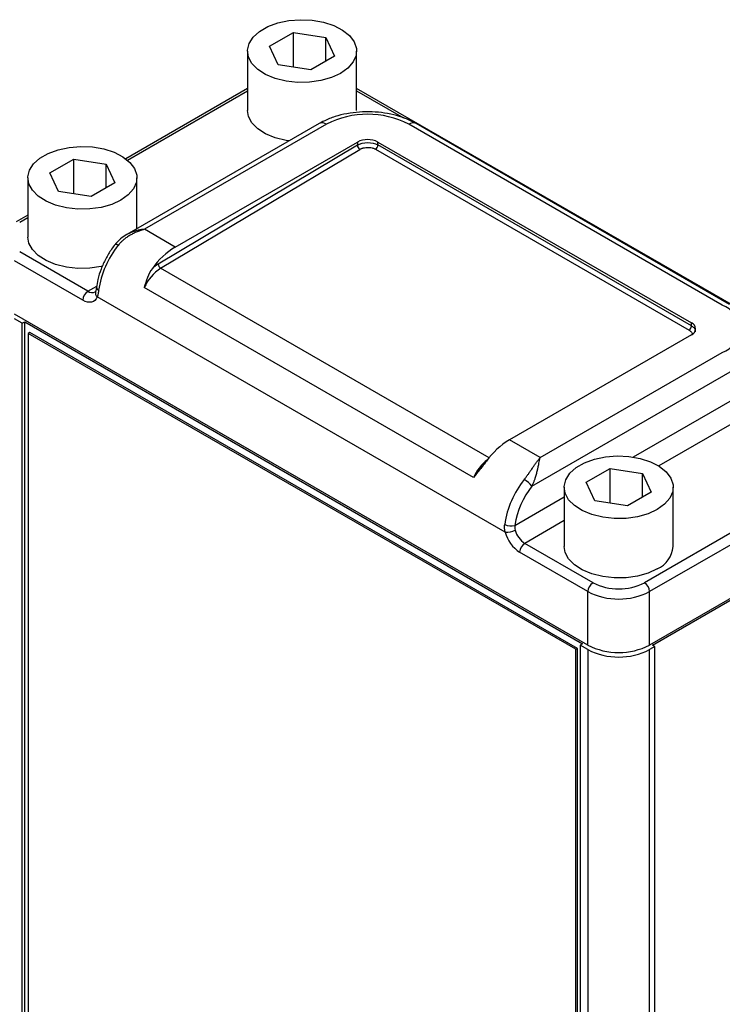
# Model space of a CAD drawing. Header units: inches. Extents: x 5.1 to 39.6, y 2.9 to 31.7.
# Tile 9 of 10: x 33.1 to 36.1, y 27.5 to 31.7. Entities that reach past the tile are written whole.
import ezdxf

# ---------------------------------------------------------------- set-up
doc = ezdxf.new("R2010")
doc.units = ezdxf.units.IN
doc.header["$LTSCALE"] = 4
doc.header["$MEASUREMENT"] = 0

msp = doc.modelspace()

# ---------------------------------------------------------------- linework, layer by layer
at = {"color": 7, "linetype": 'Continuous', "lineweight": 25}
for p, q in [((34.1834, 31.5787), (34.2855, 31.6376)), ((34.2855, 31.6376), (34.4249, 31.616)), ((34.2855, 31.4882), (34.2855, 31.6376)), ((34.4249, 31.616), (34.4623, 31.5355)), ((34.4249, 31.514), (34.4249, 31.616)), ((34.2208, 31.4982), (34.1834, 31.5787)), ((34.0885, 31.5571), (34.0885, 31.3019)), ((34.0885, 31.5571), (34.0885, 31.3019)), ((34.0885, 31.5571), (34.0885, 31.3019)), ((34.0885, 31.5571), (34.0885, 31.3019)), ((34.0885, 31.5571), (34.0885, 31.3019)), ((34.0885, 31.5571), (34.0885, 31.3019)), ((34.0885, 31.5571), (34.0885, 31.3019)), ((34.4623, 31.5355), (34.3602, 31.4766)), ((34.5572, 31.3019), (34.5572, 31.5571)), ((34.5572, 31.3019), (34.5572, 31.5571)), ((34.5572, 31.3019), (34.5572, 31.5571)), ((34.5572, 31.3019), (34.5572, 31.5571)), ((34.5572, 31.3019), (34.5572, 31.5571)), ((34.5572, 31.3019), (34.5572, 31.5571)), ((34.5572, 31.3019), (34.5572, 31.5571)), ((34.3602, 31.4766), (34.2208, 31.4982)), ((34.0885, 31.3966), (33.5643, 31.094)), ((36.4433, 30.3078), (34.5572, 31.3966)), ((34.397, 31.2455), (33.5697, 30.7679)), ((34.4282, 31.2424), (33.6451, 30.7903)), ((36.1302, 30.4639), (34.7818, 31.2424)), ((36.1615, 30.467), (34.813, 31.2455)), ((34.5608, 31.1526), (33.704, 30.6408)), ((33.7777, 30.7137), (34.5608, 31.1658)), ((34.5608, 31.1658), (34.5608, 31.1526)), ((34.6492, 31.1658), (35.9976, 30.3874)), ((34.6492, 31.1533), (34.6492, 31.1658)), ((35.9976, 30.3748), (34.6492, 31.1533)), ((33.7148, 30.6225), (34.5716, 31.1344)), ((34.6388, 31.135), (35.9872, 30.3566)), ((33.2387, 31.0333), (33.3408, 31.0922)), ((33.3408, 31.0922), (33.4802, 31.0707)), ((33.3408, 30.9428), (33.3408, 31.0922)), ((33.4802, 31.0707), (33.5176, 30.9902)), ((33.4802, 30.9686), (33.4802, 31.0707)), ((33.2761, 30.9528), (33.2387, 31.0333)), ((33.1438, 31.0117), (33.1438, 30.7566)), ((33.1438, 31.0117), (33.1438, 30.7566)), ((33.1438, 31.0117), (33.1438, 30.7566)), ((33.1438, 31.0117), (33.1438, 30.7566)), ((33.1438, 31.0117), (33.1438, 30.7566)), ((33.1438, 31.0117), (33.1438, 30.7566)), ((33.1438, 31.0117), (33.1438, 30.7566)), ((33.5176, 30.9902), (33.4155, 30.9312)), ((33.6125, 30.7926), (33.6125, 31.0117)), ((33.6125, 30.7926), (33.6125, 31.0117)), ((33.6125, 30.7926), (33.6125, 31.0117)), ((33.6125, 30.7926), (33.6125, 31.0117)), ((33.6125, 30.7926), (33.6125, 31.0117)), ((33.6125, 30.7926), (33.6125, 31.0117)), ((33.6125, 30.7926), (33.6125, 31.0117)), ((33.4155, 30.9312), (33.2761, 30.9528)), ((33.1438, 30.8512), (33.093, 30.8219)), ((33.7777, 30.7137), (33.6451, 30.7903)), ((33.402, 30.5234), (33.1086, 30.6928)), ((33.3799, 30.4851), (33.0865, 30.6545)), ((35.0601, 29.7219), (33.6445, 30.5392)), ((35.1965, 29.4864), (33.4421, 30.4992)), ((35.5522, 29.001), (33.0865, 30.4244)), ((33.1197, 30.3857), (33.0868, 30.4046)), ((33.1197, 30.3857), (33.1303, 30.3918)), ((33.1197, 26.0988), (33.1197, 30.3857)), ((33.1303, 30.3918), (35.5295, 29.0068)), ((33.1303, 26.1049), (33.1303, 30.3918)), ((35.9976, 30.3748), (35.9976, 30.3874)), ((33.1526, 30.3463), (33.1455, 30.3422)), ((33.1455, 30.3422), (33.1455, 26.1207)), ((35.5002, 28.9829), (33.1455, 30.3422)), ((35.5073, 28.9869), (33.1526, 30.3463)), ((35.9976, 30.3364), (35.2145, 29.8843)), ((35.3471, 29.8077), (36.1302, 30.2598)), ((35.3116, 29.6852), (36.1744, 30.1833)), ((35.3471, 29.8077), (35.2145, 29.8843)), ((36.899, 29.9066), (35.7952, 29.2694)), ((36.9211, 29.8683), (35.8173, 29.2311)), ((35.5453, 29.7017), (35.6474, 29.7607)), ((35.6474, 29.7607), (35.7868, 29.7391)), ((35.6474, 29.6112), (35.6474, 29.7607)), ((35.7868, 29.7391), (35.8242, 29.6586)), ((35.7868, 29.637), (35.7868, 29.7391)), ((35.4504, 29.6802), (35.4504, 29.425)), ((35.4504, 29.6802), (35.4504, 29.425)), ((35.4504, 29.6802), (35.4504, 29.425)), ((35.4504, 29.6802), (35.4504, 29.425)), ((35.4504, 29.6802), (35.4504, 29.425)), ((35.4504, 29.6802), (35.4504, 29.425)), ((35.4504, 29.6802), (35.4504, 29.425)), ((35.5827, 29.6213), (35.5453, 29.7017)), ((35.9191, 29.425), (35.9191, 29.6802)), ((35.9191, 29.425), (35.9191, 29.6802)), ((35.9191, 29.425), (35.9191, 29.6802)), ((35.9191, 29.425), (35.9191, 29.6802)), ((35.9191, 29.425), (35.9191, 29.6802)), ((35.9191, 29.425), (35.9191, 29.6802)), ((35.9191, 29.425), (35.9191, 29.6802)), ((35.7221, 29.5997), (35.5827, 29.6213)), ((35.8242, 29.6586), (35.7221, 29.5997)), ((36.9211, 29.6382), (35.8173, 29.001)), ((35.8301, 29.001), (36.8872, 29.6113)), ((35.5743, 29.2694), (35.2808, 29.4388)), ((35.5522, 29.2311), (35.2587, 29.4005)), ((35.5522, 29.001), (35.5522, 29.2311)), ((35.8173, 29.001), (35.8173, 29.2311)), ((35.5002, 28.9829), (35.5073, 28.9869)), ((35.5073, 24.7654), (35.5073, 28.9869)), ((35.5295, 29.0068), (35.5189, 29.0006)), ((35.5518, 28.9816), (35.5189, 29.0006)), ((35.5189, 29.0006), (35.5189, 24.7138)), ((35.8407, 28.9949), (35.8177, 28.9816)), ((35.8407, 28.9949), (35.8301, 29.001)), ((35.8407, 24.7081), (35.8407, 28.9949)), ((35.5002, 24.7613), (35.5002, 28.9829)), ((35.5518, 28.9816), (35.5518, 24.6948)), ((35.8177, 24.6948), (35.8177, 28.9816))]:
    msp.add_line(p, q, dxfattribs=at)
at = {"color": 8, "linetype": 'Continuous', "lineweight": 25}
for p, q in [((33.5719, 31.0878), (34.0885, 31.386)), ((34.5572, 31.386), (34.7593, 31.2694)), ((33.1086, 30.8203), (33.1438, 30.8407)), ((35.1272, 29.8072), (33.7148, 30.6225)), ((33.402, 30.5234), (33.4398, 30.5452)), ((35.7479, 29.8105), (36.1744, 30.0567)), ((36.2186, 29.9802), (35.8574, 29.7717)), ((35.2383, 29.5163), (35.4504, 29.6387)), ((35.4504, 29.5367), (35.2808, 29.4388))]:
    msp.add_line(p, q, dxfattribs=at)
at = {"color": 7, "linetype": 'Continuous', "lineweight": 25, "flags": 128}
for points in [[(34.4886, 31.4614), (34.4491, 31.4431), (34.4037, 31.4301), (34.3545, 31.423), (34.3038, 31.4222), (34.2541, 31.4278), (34.2075, 31.4393), (34.1663, 31.4564), (34.1325, 31.4782), (34.1076, 31.5036), (34.0927, 31.5316), (34.0886, 31.5608), (34.0954, 31.5897), (34.1129, 31.6172), (34.1402, 31.6419), (34.176, 31.6625), (34.2187, 31.6783), (34.2663, 31.6884), (34.3165, 31.6923), (34.367, 31.69), (34.4155, 31.6814), (34.4596, 31.667), (34.4973, 31.6474), (34.5269, 31.6237), (34.5469, 31.5968), (34.5565, 31.5681), (34.5551, 31.5388), (34.5429, 31.5104), (34.5203, 31.4842), (34.4886, 31.4614)], [(34.4886, 31.4614), (34.4491, 31.4431), (34.4037, 31.4301), (34.3545, 31.423), (34.3038, 31.4222), (34.2541, 31.4278), (34.2075, 31.4393), (34.1663, 31.4564), (34.1325, 31.4782), (34.1076, 31.5036), (34.0927, 31.5316), (34.0886, 31.5608), (34.0954, 31.5897), (34.1129, 31.6172), (34.1402, 31.6419), (34.176, 31.6625), (34.2187, 31.6783), (34.2663, 31.6884), (34.3165, 31.6923), (34.367, 31.69), (34.4155, 31.6814), (34.4596, 31.667), (34.4973, 31.6474), (34.5269, 31.6237), (34.5469, 31.5968), (34.5565, 31.5681), (34.5551, 31.5388), (34.5429, 31.5104), (34.5203, 31.4842), (34.4886, 31.4614)], [(34.4886, 31.4614), (34.4491, 31.4431), (34.4037, 31.4301), (34.3545, 31.423), (34.3038, 31.4222), (34.2541, 31.4278), (34.2075, 31.4393), (34.1663, 31.4564), (34.1325, 31.4782), (34.1076, 31.5036), (34.0927, 31.5316), (34.0886, 31.5608), (34.0954, 31.5897), (34.1129, 31.6172), (34.1402, 31.6419), (34.176, 31.6625), (34.2187, 31.6783), (34.2663, 31.6884), (34.3165, 31.6923), (34.367, 31.69), (34.4155, 31.6814), (34.4596, 31.667), (34.4973, 31.6474), (34.5269, 31.6237), (34.5469, 31.5968), (34.5565, 31.5681), (34.5551, 31.5388), (34.5429, 31.5104), (34.5203, 31.4842), (34.4886, 31.4614)], [(34.4886, 31.4614), (34.4491, 31.4431), (34.4037, 31.4301), (34.3545, 31.423), (34.3038, 31.4222), (34.2541, 31.4278), (34.2075, 31.4393), (34.1663, 31.4564), (34.1325, 31.4782), (34.1076, 31.5036), (34.0927, 31.5316), (34.0886, 31.5608), (34.0954, 31.5897), (34.1129, 31.6172), (34.1402, 31.6419), (34.176, 31.6625), (34.2187, 31.6783), (34.2663, 31.6884), (34.3165, 31.6923), (34.367, 31.69), (34.4155, 31.6814), (34.4596, 31.667), (34.4973, 31.6474), (34.5269, 31.6237), (34.5469, 31.5968), (34.5565, 31.5681), (34.5551, 31.5388), (34.5429, 31.5104), (34.5203, 31.4842), (34.4886, 31.4614)], [(34.4886, 31.4614), (34.4491, 31.4431), (34.4037, 31.4301), (34.3545, 31.423), (34.3038, 31.4222), (34.2541, 31.4278), (34.2075, 31.4393), (34.1663, 31.4564), (34.1325, 31.4782), (34.1076, 31.5036), (34.0927, 31.5316), (34.0886, 31.5608), (34.0954, 31.5897), (34.1129, 31.6172), (34.1402, 31.6419), (34.176, 31.6625), (34.2187, 31.6783), (34.2663, 31.6884), (34.3165, 31.6923), (34.367, 31.69), (34.4155, 31.6814), (34.4596, 31.667), (34.4973, 31.6474), (34.5269, 31.6237), (34.5469, 31.5968), (34.5565, 31.5681), (34.5551, 31.5388), (34.5429, 31.5104), (34.5203, 31.4842), (34.4886, 31.4614)], [(34.4886, 31.4614), (34.4491, 31.4431), (34.4037, 31.4301), (34.3545, 31.423), (34.3038, 31.4222), (34.2541, 31.4278), (34.2075, 31.4393), (34.1663, 31.4564), (34.1325, 31.4782), (34.1076, 31.5036), (34.0927, 31.5316), (34.0886, 31.5608), (34.0954, 31.5897), (34.1129, 31.6172), (34.1402, 31.6419), (34.176, 31.6625), (34.2187, 31.6783), (34.2663, 31.6884), (34.3165, 31.6923), (34.367, 31.69), (34.4155, 31.6814), (34.4596, 31.667), (34.4973, 31.6474), (34.5269, 31.6237), (34.5469, 31.5968), (34.5565, 31.5681), (34.5551, 31.5388), (34.5429, 31.5104), (34.5203, 31.4842), (34.4886, 31.4614)], [(34.4886, 31.4614), (34.4491, 31.4431), (34.4037, 31.4301), (34.3545, 31.423), (34.3038, 31.4222), (34.2541, 31.4278), (34.2075, 31.4393), (34.1663, 31.4564), (34.1325, 31.4782), (34.1076, 31.5036), (34.0927, 31.5316), (34.0886, 31.5608), (34.0954, 31.5897), (34.1129, 31.6172), (34.1402, 31.6419), (34.176, 31.6625), (34.2187, 31.6783), (34.2663, 31.6884), (34.3165, 31.6923), (34.367, 31.69), (34.4155, 31.6814), (34.4596, 31.667), (34.4973, 31.6474), (34.5269, 31.6237), (34.5469, 31.5968), (34.5565, 31.5681), (34.5551, 31.5388), (34.5429, 31.5104), (34.5203, 31.4842), (34.4886, 31.4614)], [(34.2671, 31.1705), (34.2541, 31.1726), (34.2075, 31.1841), (34.1663, 31.2012), (34.1325, 31.223), (34.1076, 31.2485), (34.0927, 31.2764), (34.0885, 31.3019)], [(34.2671, 31.1705), (34.2541, 31.1726), (34.2075, 31.1841), (34.1663, 31.2012), (34.1325, 31.223), (34.1076, 31.2485), (34.0927, 31.2764), (34.0885, 31.3019)], [(34.2671, 31.1705), (34.2541, 31.1726), (34.2075, 31.1841), (34.1663, 31.2012), (34.1325, 31.223), (34.1076, 31.2485), (34.0927, 31.2764), (34.0885, 31.3019)], [(34.2671, 31.1705), (34.2541, 31.1726), (34.2075, 31.1841), (34.1663, 31.2012), (34.1325, 31.223), (34.1076, 31.2485), (34.0927, 31.2764), (34.0885, 31.3019)], [(34.2671, 31.1705), (34.2541, 31.1726), (34.2075, 31.1841), (34.1663, 31.2012), (34.1325, 31.223), (34.1076, 31.2485), (34.0927, 31.2764), (34.0885, 31.3019)], [(34.2671, 31.1705), (34.2541, 31.1726), (34.2075, 31.1841), (34.1663, 31.2012), (34.1325, 31.223), (34.1076, 31.2485), (34.0927, 31.2764), (34.0885, 31.3019)], [(34.2671, 31.1705), (34.2541, 31.1726), (34.2075, 31.1841), (34.1663, 31.2012), (34.1325, 31.223), (34.1076, 31.2485), (34.0927, 31.2764), (34.0885, 31.3019)], [(33.5439, 30.9161), (33.5044, 30.8977), (33.459, 30.8847), (33.4098, 30.8777), (33.3591, 30.8769), (33.3094, 30.8824), (33.2628, 30.894), (33.2217, 30.911), (33.1878, 30.9328), (33.1629, 30.9583), (33.148, 30.9862), (33.1439, 31.0154), (33.1507, 31.0444), (33.1682, 31.0718), (33.1955, 31.0965), (33.2313, 31.1172), (33.274, 31.1329), (33.3216, 31.143), (33.3718, 31.147), (33.4223, 31.1446), (33.4708, 31.136), (33.5149, 31.1216), (33.5526, 31.1021), (33.5822, 31.0783), (33.6022, 31.0514), (33.6118, 31.0227), (33.6104, 30.9935), (33.5982, 30.9651), (33.5756, 30.9389), (33.5439, 30.9161)], [(33.5439, 30.9161), (33.5044, 30.8977), (33.459, 30.8847), (33.4098, 30.8777), (33.3591, 30.8769), (33.3094, 30.8824), (33.2628, 30.894), (33.2217, 30.911), (33.1878, 30.9328), (33.1629, 30.9583), (33.148, 30.9862), (33.1439, 31.0154), (33.1507, 31.0444), (33.1682, 31.0718), (33.1955, 31.0965), (33.2313, 31.1172), (33.274, 31.1329), (33.3216, 31.143), (33.3718, 31.147), (33.4223, 31.1446), (33.4708, 31.136), (33.5149, 31.1216), (33.5526, 31.1021), (33.5822, 31.0783), (33.6022, 31.0514), (33.6118, 31.0227), (33.6104, 30.9935), (33.5982, 30.9651), (33.5756, 30.9389), (33.5439, 30.9161)], [(33.5439, 30.9161), (33.5044, 30.8977), (33.459, 30.8847), (33.4098, 30.8777), (33.3591, 30.8769), (33.3094, 30.8824), (33.2628, 30.894), (33.2217, 30.911), (33.1878, 30.9328), (33.1629, 30.9583), (33.148, 30.9862), (33.1439, 31.0154), (33.1507, 31.0444), (33.1682, 31.0718), (33.1955, 31.0965), (33.2313, 31.1172), (33.274, 31.1329), (33.3216, 31.143), (33.3718, 31.147), (33.4223, 31.1446), (33.4708, 31.136), (33.5149, 31.1216), (33.5526, 31.1021), (33.5822, 31.0783), (33.6022, 31.0514), (33.6118, 31.0227), (33.6104, 30.9935), (33.5982, 30.9651), (33.5756, 30.9389), (33.5439, 30.9161)], [(33.5439, 30.9161), (33.5044, 30.8977), (33.459, 30.8847), (33.4098, 30.8777), (33.3591, 30.8769), (33.3094, 30.8824), (33.2628, 30.894), (33.2217, 30.911), (33.1878, 30.9328), (33.1629, 30.9583), (33.148, 30.9862), (33.1439, 31.0154), (33.1507, 31.0444), (33.1682, 31.0718), (33.1955, 31.0965), (33.2313, 31.1172), (33.274, 31.1329), (33.3216, 31.143), (33.3718, 31.147), (33.4223, 31.1446), (33.4708, 31.136), (33.5149, 31.1216), (33.5526, 31.1021), (33.5822, 31.0783), (33.6022, 31.0514), (33.6118, 31.0227), (33.6104, 30.9935), (33.5982, 30.9651), (33.5756, 30.9389), (33.5439, 30.9161)], [(33.5439, 30.9161), (33.5044, 30.8977), (33.459, 30.8847), (33.4098, 30.8777), (33.3591, 30.8769), (33.3094, 30.8824), (33.2628, 30.894), (33.2217, 30.911), (33.1878, 30.9328), (33.1629, 30.9583), (33.148, 30.9862), (33.1439, 31.0154), (33.1507, 31.0444), (33.1682, 31.0718), (33.1955, 31.0965), (33.2313, 31.1172), (33.274, 31.1329), (33.3216, 31.143), (33.3718, 31.147), (33.4223, 31.1446), (33.4708, 31.136), (33.5149, 31.1216), (33.5526, 31.1021), (33.5822, 31.0783), (33.6022, 31.0514), (33.6118, 31.0227), (33.6104, 30.9935), (33.5982, 30.9651), (33.5756, 30.9389), (33.5439, 30.9161)], [(33.5439, 30.9161), (33.5044, 30.8977), (33.459, 30.8847), (33.4098, 30.8777), (33.3591, 30.8769), (33.3094, 30.8824), (33.2628, 30.894), (33.2217, 30.911), (33.1878, 30.9328), (33.1629, 30.9583), (33.148, 30.9862), (33.1439, 31.0154), (33.1507, 31.0444), (33.1682, 31.0718), (33.1955, 31.0965), (33.2313, 31.1172), (33.274, 31.1329), (33.3216, 31.143), (33.3718, 31.147), (33.4223, 31.1446), (33.4708, 31.136), (33.5149, 31.1216), (33.5526, 31.1021), (33.5822, 31.0783), (33.6022, 31.0514), (33.6118, 31.0227), (33.6104, 30.9935), (33.5982, 30.9651), (33.5756, 30.9389), (33.5439, 30.9161)], [(33.5439, 30.9161), (33.5044, 30.8977), (33.459, 30.8847), (33.4098, 30.8777), (33.3591, 30.8769), (33.3094, 30.8824), (33.2628, 30.894), (33.2217, 30.911), (33.1878, 30.9328), (33.1629, 30.9583), (33.148, 30.9862), (33.1439, 31.0154), (33.1507, 31.0444), (33.1682, 31.0718), (33.1955, 31.0965), (33.2313, 31.1172), (33.274, 31.1329), (33.3216, 31.143), (33.3718, 31.147), (33.4223, 31.1446), (33.4708, 31.136), (33.5149, 31.1216), (33.5526, 31.1021), (33.5822, 31.0783), (33.6022, 31.0514), (33.6118, 31.0227), (33.6104, 30.9935), (33.5982, 30.9651), (33.5756, 30.9389), (33.5439, 30.9161)], [(33.4642, 30.6307), (33.459, 30.6296), (33.4098, 30.6225), (33.3591, 30.6217), (33.3094, 30.6272), (33.2628, 30.6388), (33.2217, 30.6559), (33.1878, 30.6776), (33.1629, 30.7031), (33.148, 30.7311), (33.1438, 30.7566)], [(33.4642, 30.6307), (33.459, 30.6296), (33.4098, 30.6225), (33.3591, 30.6217), (33.3094, 30.6272), (33.2628, 30.6388), (33.2217, 30.6559), (33.1878, 30.6776), (33.1629, 30.7031), (33.148, 30.7311), (33.1438, 30.7566)], [(33.4642, 30.6307), (33.459, 30.6296), (33.4098, 30.6225), (33.3591, 30.6217), (33.3094, 30.6272), (33.2628, 30.6388), (33.2217, 30.6559), (33.1878, 30.6776), (33.1629, 30.7031), (33.148, 30.7311), (33.1438, 30.7566)], [(33.4642, 30.6307), (33.459, 30.6296), (33.4098, 30.6225), (33.3591, 30.6217), (33.3094, 30.6272), (33.2628, 30.6388), (33.2217, 30.6559), (33.1878, 30.6776), (33.1629, 30.7031), (33.148, 30.7311), (33.1438, 30.7566)], [(33.4642, 30.6307), (33.459, 30.6296), (33.4098, 30.6225), (33.3591, 30.6217), (33.3094, 30.6272), (33.2628, 30.6388), (33.2217, 30.6559), (33.1878, 30.6776), (33.1629, 30.7031), (33.148, 30.7311), (33.1438, 30.7566)], [(33.4642, 30.6307), (33.459, 30.6296), (33.4098, 30.6225), (33.3591, 30.6217), (33.3094, 30.6272), (33.2628, 30.6388), (33.2217, 30.6559), (33.1878, 30.6776), (33.1629, 30.7031), (33.148, 30.7311), (33.1438, 30.7566)], [(33.4642, 30.6307), (33.459, 30.6296), (33.4098, 30.6225), (33.3591, 30.6217), (33.3094, 30.6272), (33.2628, 30.6388), (33.2217, 30.6559), (33.1878, 30.6776), (33.1629, 30.7031), (33.148, 30.7311), (33.1438, 30.7566)], [(33.4421, 30.4992), (33.4379, 30.4911), (33.4324, 30.4846), (33.4256, 30.4798), (33.4178, 30.477), (33.4091, 30.4761), (33.3998, 30.4772), (33.39, 30.4802), (33.3799, 30.4851)], [(35.8505, 29.5845), (35.811, 29.5662), (35.7656, 29.5532), (35.7164, 29.5461), (35.6657, 29.5453), (35.616, 29.5508), (35.5694, 29.5624), (35.5282, 29.5795), (35.4944, 29.6012), (35.4694, 29.6267), (35.4546, 29.6547), (35.4505, 29.6838), (35.4573, 29.7128), (35.4748, 29.7403), (35.5021, 29.7649), (35.5379, 29.7856), (35.5806, 29.8014), (35.6282, 29.8115), (35.6784, 29.8154), (35.7289, 29.813), (35.7774, 29.8045), (35.8215, 29.7901), (35.8592, 29.7705), (35.8888, 29.7468), (35.9088, 29.7199), (35.9183, 29.6912), (35.917, 29.6619), (35.9047, 29.6335), (35.8822, 29.6073), (35.8505, 29.5845)], [(35.8505, 29.5845), (35.811, 29.5662), (35.7656, 29.5532), (35.7164, 29.5461), (35.6657, 29.5453), (35.616, 29.5508), (35.5694, 29.5624), (35.5282, 29.5795), (35.4944, 29.6012), (35.4694, 29.6267), (35.4546, 29.6547), (35.4505, 29.6838), (35.4573, 29.7128), (35.4748, 29.7403), (35.5021, 29.7649), (35.5379, 29.7856), (35.5806, 29.8014), (35.6282, 29.8115), (35.6784, 29.8154), (35.7289, 29.813), (35.7774, 29.8045), (35.8215, 29.7901), (35.8592, 29.7705), (35.8888, 29.7468), (35.9088, 29.7199), (35.9183, 29.6912), (35.917, 29.6619), (35.9047, 29.6335), (35.8822, 29.6073), (35.8505, 29.5845)], [(35.8505, 29.5845), (35.811, 29.5662), (35.7656, 29.5532), (35.7164, 29.5461), (35.6657, 29.5453), (35.616, 29.5508), (35.5694, 29.5624), (35.5282, 29.5795), (35.4944, 29.6012), (35.4694, 29.6267), (35.4546, 29.6547), (35.4505, 29.6838), (35.4573, 29.7128), (35.4748, 29.7403), (35.5021, 29.7649), (35.5379, 29.7856), (35.5806, 29.8014), (35.6282, 29.8115), (35.6784, 29.8154), (35.7289, 29.813), (35.7774, 29.8045), (35.8215, 29.7901), (35.8592, 29.7705), (35.8888, 29.7468), (35.9088, 29.7199), (35.9183, 29.6912), (35.917, 29.6619), (35.9047, 29.6335), (35.8822, 29.6073), (35.8505, 29.5845)], [(35.8505, 29.5845), (35.811, 29.5662), (35.7656, 29.5532), (35.7164, 29.5461), (35.6657, 29.5453), (35.616, 29.5508), (35.5694, 29.5624), (35.5282, 29.5795), (35.4944, 29.6012), (35.4694, 29.6267), (35.4546, 29.6547), (35.4505, 29.6838), (35.4573, 29.7128), (35.4748, 29.7403), (35.5021, 29.7649), (35.5379, 29.7856), (35.5806, 29.8014), (35.6282, 29.8115), (35.6784, 29.8154), (35.7289, 29.813), (35.7774, 29.8045), (35.8215, 29.7901), (35.8592, 29.7705), (35.8888, 29.7468), (35.9088, 29.7199), (35.9183, 29.6912), (35.917, 29.6619), (35.9047, 29.6335), (35.8822, 29.6073), (35.8505, 29.5845)], [(35.8505, 29.5845), (35.811, 29.5662), (35.7656, 29.5532), (35.7164, 29.5461), (35.6657, 29.5453), (35.616, 29.5508), (35.5694, 29.5624), (35.5282, 29.5795), (35.4944, 29.6012), (35.4694, 29.6267), (35.4546, 29.6547), (35.4505, 29.6838), (35.4573, 29.7128), (35.4748, 29.7403), (35.5021, 29.7649), (35.5379, 29.7856), (35.5806, 29.8014), (35.6282, 29.8115), (35.6784, 29.8154), (35.7289, 29.813), (35.7774, 29.8045), (35.8215, 29.7901), (35.8592, 29.7705), (35.8888, 29.7468), (35.9088, 29.7199), (35.9183, 29.6912), (35.917, 29.6619), (35.9047, 29.6335), (35.8822, 29.6073), (35.8505, 29.5845)], [(35.8505, 29.5845), (35.811, 29.5662), (35.7656, 29.5532), (35.7164, 29.5461), (35.6657, 29.5453), (35.616, 29.5508), (35.5694, 29.5624), (35.5282, 29.5795), (35.4944, 29.6012), (35.4694, 29.6267), (35.4546, 29.6547), (35.4505, 29.6838), (35.4573, 29.7128), (35.4748, 29.7403), (35.5021, 29.7649), (35.5379, 29.7856), (35.5806, 29.8014), (35.6282, 29.8115), (35.6784, 29.8154), (35.7289, 29.813), (35.7774, 29.8045), (35.8215, 29.7901), (35.8592, 29.7705), (35.8888, 29.7468), (35.9088, 29.7199), (35.9183, 29.6912), (35.917, 29.6619), (35.9047, 29.6335), (35.8822, 29.6073), (35.8505, 29.5845)], [(35.8505, 29.5845), (35.811, 29.5662), (35.7656, 29.5532), (35.7164, 29.5461), (35.6657, 29.5453), (35.616, 29.5508), (35.5694, 29.5624), (35.5282, 29.5795), (35.4944, 29.6012), (35.4694, 29.6267), (35.4546, 29.6547), (35.4505, 29.6838), (35.4573, 29.7128), (35.4748, 29.7403), (35.5021, 29.7649), (35.5379, 29.7856), (35.5806, 29.8014), (35.6282, 29.8115), (35.6784, 29.8154), (35.7289, 29.813), (35.7774, 29.8045), (35.8215, 29.7901), (35.8592, 29.7705), (35.8888, 29.7468), (35.9088, 29.7199), (35.9183, 29.6912), (35.917, 29.6619), (35.9047, 29.6335), (35.8822, 29.6073), (35.8505, 29.5845)], [(35.8505, 29.3293), (35.811, 29.311), (35.7656, 29.298), (35.7164, 29.2909), (35.6657, 29.2901), (35.616, 29.2957), (35.5694, 29.3072), (35.5282, 29.3243), (35.4944, 29.3461), (35.4694, 29.3715), (35.4546, 29.3995), (35.4504, 29.425)], [(35.8505, 29.3293), (35.811, 29.311), (35.7656, 29.298), (35.7164, 29.2909), (35.6657, 29.2901), (35.616, 29.2957), (35.5694, 29.3072), (35.5282, 29.3243), (35.4944, 29.3461), (35.4694, 29.3715), (35.4546, 29.3995), (35.4504, 29.425)], [(35.8505, 29.3293), (35.811, 29.311), (35.7656, 29.298), (35.7164, 29.2909), (35.6657, 29.2901), (35.616, 29.2957), (35.5694, 29.3072), (35.5282, 29.3243), (35.4944, 29.3461), (35.4694, 29.3715), (35.4546, 29.3995), (35.4504, 29.425)], [(35.8505, 29.3293), (35.811, 29.311), (35.7656, 29.298), (35.7164, 29.2909), (35.6657, 29.2901), (35.616, 29.2957), (35.5694, 29.3072), (35.5282, 29.3243), (35.4944, 29.3461), (35.4694, 29.3715), (35.4546, 29.3995), (35.4504, 29.425)], [(35.8505, 29.3293), (35.811, 29.311), (35.7656, 29.298), (35.7164, 29.2909), (35.6657, 29.2901), (35.616, 29.2957), (35.5694, 29.3072), (35.5282, 29.3243), (35.4944, 29.3461), (35.4694, 29.3715), (35.4546, 29.3995), (35.4504, 29.425)], [(35.8505, 29.3293), (35.811, 29.311), (35.7656, 29.298), (35.7164, 29.2909), (35.6657, 29.2901), (35.616, 29.2957), (35.5694, 29.3072), (35.5282, 29.3243), (35.4944, 29.3461), (35.4694, 29.3715), (35.4546, 29.3995), (35.4504, 29.425)], [(35.8505, 29.3293), (35.811, 29.311), (35.7656, 29.298), (35.7164, 29.2909), (35.6657, 29.2901), (35.616, 29.2957), (35.5694, 29.3072), (35.5282, 29.3243), (35.4944, 29.3461), (35.4694, 29.3715), (35.4546, 29.3995), (35.4504, 29.425)]]:
    msp.add_lwpolyline(points, dxfattribs=at)
at = {"color": 8, "linetype": 'Continuous', "lineweight": 25, "flags": 128}
msp.add_lwpolyline([(33.5319, 30.7213), (33.5279, 30.7235), (33.5244, 30.725), (33.5216, 30.7258), (33.5197, 30.7258), (33.5188, 30.7253)], dxfattribs=at)
at = {"color": 7, "linetype": 'Continuous', "lineweight": 25}
for centre, radius, start, end in [((34.605, 30.9012), 0.3843, 62.6097, 117.3903), ((34.605, 31.0805), 0.0961, 62.6097, 117.3903), ((34.5842, 31.1541), 0.0234, 183.6388, 237.5208), ((34.6261, 31.1544), 0.0231, 303.2297, 357.3477), ((33.8454, 30.4706), 0.4014, 141.347, 171.7316), ((33.9521, 30.4271), 0.3355, 121.3292, 144.4669), ((33.7873, 30.5031), 0.1609, 121.1747, 132.2802), ((33.7274, 30.6422), 0.0234, 183.6388, 237.5208), ((33.8185, 30.4636), 0.1897, 123.1116, 156.5236), ((33.4279, 30.4829), 0.048, 122.6055, 177.3945), ((36.0915, 30.3619), 0.1092, 290.7834, 69.2166), ((35.988, 30.3619), 0.0273, 290.7834, 69.2166), ((35.9746, 30.3759), 0.0231, 303.2297, 357.3477), ((35.389, 29.5977), 0.3355, 121.3292, 144.4669), ((35.5916, 29.4625), 0.4014, 141.347, 171.7316), ((35.2144, 29.6032), 0.1272, 40.1489, 59.9206), ((35.5859, 29.4658), 0.3512, 141.347, 171.7316), ((35.2209, 29.5693), 0.0558, 241.5925, 288.1808), ((35.202, 29.5623), 0.0761, 265.9189, 299.4458), ((35.3339, 29.5208), 0.0977, 194.6814, 237.1121), ((35.3383, 29.5236), 0.1465, 194.6814, 237.1121), ((35.3067, 29.3983), 0.048, 122.6055, 177.3945), ((35.8037, 29.4354), 0.1159, 293.8101, 354.8697), ((35.6001, 29.2289), 0.048, 122.6055, 177.3945), ((35.6847, 29.4826), 0.2402, 242.6097, 297.3903), ((35.7694, 29.2289), 0.048, 2.6055, 57.3945), ((35.6847, 29.487), 0.2882, 242.6097, 297.3903), ((35.6847, 29.2569), 0.2882, 242.6097, 297.3903), ((35.6847, 29.2382), 0.289, 242.6097, 297.3903)]:
    msp.add_arc(centre, radius, start, end, dxfattribs=at)
at = {"color": 8, "linetype": 'Continuous', "lineweight": 25}
for centre, radius, start, end in [((34.4099, 31.2168), 0.0314, 54.3824, 114.3071), ((34.8001, 31.2168), 0.0314, 65.6929, 125.6176), ((33.4202, 30.5482), 0.0307, 233.6828, 295.5), ((33.4567, 30.5165), 0.0226, 161.5235, 229.8511), ((33.4528, 30.5413), 0.0138, 181.6722, 250.5568), ((35.2389, 29.6433), 0.1953, 127.3576, 156.2576)]:
    msp.add_arc(centre, radius, start, end, dxfattribs=at)
at = {"color": 7, "linetype": 'Continuous', "lineweight": 25}
for points, knots in [([(34.813, 31.2455), (34.8053, 31.2497), (34.7833, 31.2616), (34.7429, 31.2769), (34.6915, 31.2895), (34.6377, 31.296), (34.5829, 31.2966), (34.5287, 31.2912), (34.4767, 31.2797), (34.4323, 31.2643), (34.4074, 31.251), (34.397, 31.2455)], [0, 0, 0, 0, 0.0662568, 0.1874095, 0.3081314, 0.4283772, 0.5483714, 0.6685651, 0.7893358, 0.9112268, 1, 1, 1, 1]), ([(34.5716, 31.1344), (34.5725, 31.1349), (34.5745, 31.136), (34.5779, 31.1376), (34.5819, 31.1391), (34.5882, 31.141), (34.596, 31.1424), (34.6052, 31.143), (34.6143, 31.1426), (34.6227, 31.1412), (34.6298, 31.1392), (34.6347, 31.1372), (34.6375, 31.1357), (34.6388, 31.135)], [0, 0, 0, 0, 0.052724, 0.110317, 0.17279, 0.240209, 0.391671, 0.500059, 0.608677, 0.759895, 0.848825, 0.928832, 1, 1, 1, 1]), ([(33.5696, 30.7679), (33.5603, 30.762), (33.5411, 30.7501), (33.5263, 30.7337), (33.5188, 30.7253)], [0, 0, 0, 0, 0.4871882, 1, 1, 1, 1]), ([(33.6451, 30.7903), (33.6432, 30.7897), (33.638, 30.7882), (33.6275, 30.7848), (33.6135, 30.7795), (33.5982, 30.7727), (33.583, 30.7647), (33.5691, 30.7559), (33.5569, 30.7468), (33.5471, 30.7381), (33.539, 30.7299), (33.5343, 30.7242), (33.5319, 30.7213)], [0, 0, 0, 0, 0.0466269, 0.1250307, 0.2503318, 0.3852564, 0.5005784, 0.6302433, 0.7496505, 0.8357335, 0.9191088, 1, 1, 1, 1]), ([(33.5188, 30.7253), (33.5136, 30.7185), (33.4989, 30.699), (33.4776, 30.6634), (33.4577, 30.6191), (33.4447, 30.5776), (33.4407, 30.5519), (33.439, 30.5409)], [0, 0, 0, 0, 0.123739, 0.356649, 0.589985, 0.82406, 1, 1, 1, 1]), ([(33.6791, 30.6221), (33.6701, 30.61), (33.6633, 30.5965), (33.6522, 30.5685), (33.648, 30.554), (33.6445, 30.5392)], [0, 0, 0, 0, 0.5, 0.5, 1, 1, 1, 1]), ([(33.4351, 30.5234), (33.4347, 30.5225), (33.4334, 30.52), (33.4334, 30.5203), (33.4334, 30.5204)], [0, 0, 0, 0, 0.380868, 1, 1, 1, 1]), ([(33.439, 30.5409), (33.4384, 30.5369), (33.4374, 30.5299), (33.4359, 30.5256), (33.4353, 30.5238)], [0, 0, 0, 0, 0.569609, 1, 1, 1, 1]), ([(33.4482, 30.5283), (33.448, 30.5265), (33.4475, 30.5228), (33.4466, 30.5176), (33.4457, 30.5126), (33.4446, 30.5079), (33.4434, 30.5034), (33.4426, 30.5006), (33.4421, 30.4992)], [0, 0, 0, 0, 0.1689349, 0.3363599, 0.5027216, 0.6684752, 0.8340808, 1, 1, 1, 1]), ([(35.1159, 29.7927), (35.107, 29.7805), (35.0971, 29.7687), (35.0781, 29.7454), (35.0687, 29.7338), (35.0601, 29.7219)], [0, 0, 0, 0, 0.5, 0.5, 1, 1, 1, 1]), ([(35.2781, 29.7132), (35.2795, 29.715), (35.2822, 29.7185), (35.2862, 29.7237), (35.2902, 29.7291), (35.2942, 29.7345), (35.2997, 29.7423), (35.307, 29.7527), (35.3153, 29.7647), (35.3235, 29.7767), (35.3314, 29.7878), (35.3384, 29.7971), (35.3435, 29.8036), (35.3461, 29.8066), (35.3471, 29.8077)], [0, 0, 0, 0, 0.048249, 0.09736, 0.147387, 0.198376, 0.250374, 0.369755, 0.499438, 0.614734, 0.749676, 0.874973, 0.953382, 1, 1, 1, 1]), ([(35.3116, 29.6852), (35.3126, 29.6871), (35.3145, 29.6909), (35.3171, 29.6967), (35.3195, 29.7025), (35.3217, 29.7082), (35.3238, 29.7139), (35.327, 29.7235), (35.3309, 29.7368), (35.3339, 29.7483), (35.3356, 29.7554), (35.3365, 29.7594), (35.338, 29.7658), (35.3399, 29.7744), (35.3421, 29.7848), (35.3445, 29.7965), (35.3462, 29.8038), (35.3471, 29.8077)], [0, 0, 0, 0, 0.043021, 0.085354, 0.127115, 0.168401, 0.209291, 0.249847, 0.375257, 0.498984, 0.509887, 0.541333, 0.593071, 0.664807, 0.756377, 0.867915, 1, 1, 1, 1]), ([(35.1965, 29.4864), (35.1961, 29.4883), (35.1953, 29.4921), (35.1944, 29.4978), (35.1939, 29.5034), (35.1937, 29.5091), (35.1938, 29.5147), (35.1942, 29.5184), (35.1944, 29.5202)], [0, 0, 0, 0, 0.165919, 0.331525, 0.497278, 0.66364, 0.831065, 1, 1, 1, 1])]:
    msp.add_open_spline(points, degree=3, knots=knots, dxfattribs=at)
for points in [[(34.5608, 31.1526), (34.5849, 31.1669), (34.6251, 31.1672), (34.6492, 31.1533)], [(35.2383, 29.5163), (35.2372, 29.5096), (35.2375, 29.5028), (35.2394, 29.4961)]]:
    msp.add_open_spline(points, degree=3, dxfattribs=at)
at = {"color": 8, "linetype": 'Continuous', "lineweight": 25}
for points, knots in [([(33.6451, 30.7903), (33.6422, 30.79), (33.6367, 30.7895), (33.6287, 30.7884), (33.6212, 30.787), (33.6143, 30.7855), (33.608, 30.7838), (33.6023, 30.7821), (33.5971, 30.7804), (33.5925, 30.7787), (33.5884, 30.7771), (33.5848, 30.7755), (33.5817, 30.7741), (33.5791, 30.7729), (33.5771, 30.7719), (33.5755, 30.7711), (33.5744, 30.7705), (33.5739, 30.7702), (33.5737, 30.7701)], [0, 0, 0, 0, 0.115823, 0.224238, 0.325398, 0.419423, 0.506398, 0.586382, 0.659403, 0.725469, 0.784565, 0.836665, 0.881728, 0.919711, 0.950567, 0.974255, 0.990744, 1, 1, 1, 1]), ([(35.9872, 30.3566), (35.991, 30.3539), (35.9969, 30.3497), (36.0004, 30.3427), (36.0015, 30.3385), (36.001, 30.3362), (36.0009, 30.3358)], [0, 0, 0, 0, 0.453792, 0.700466, 0.947617, 1, 1, 1, 1]), ([(36.0156, 30.3491), (36.0157, 30.3504), (36.0159, 30.3562), (36.0108, 30.3656), (36.0018, 30.3719), (35.9976, 30.3748)], [0, 0, 0, 0, 0.137008, 0.602322, 1, 1, 1, 1])]:
    msp.add_open_spline(points, degree=3, knots=knots, dxfattribs=at)

doc.saveas('drawing.dxf')
